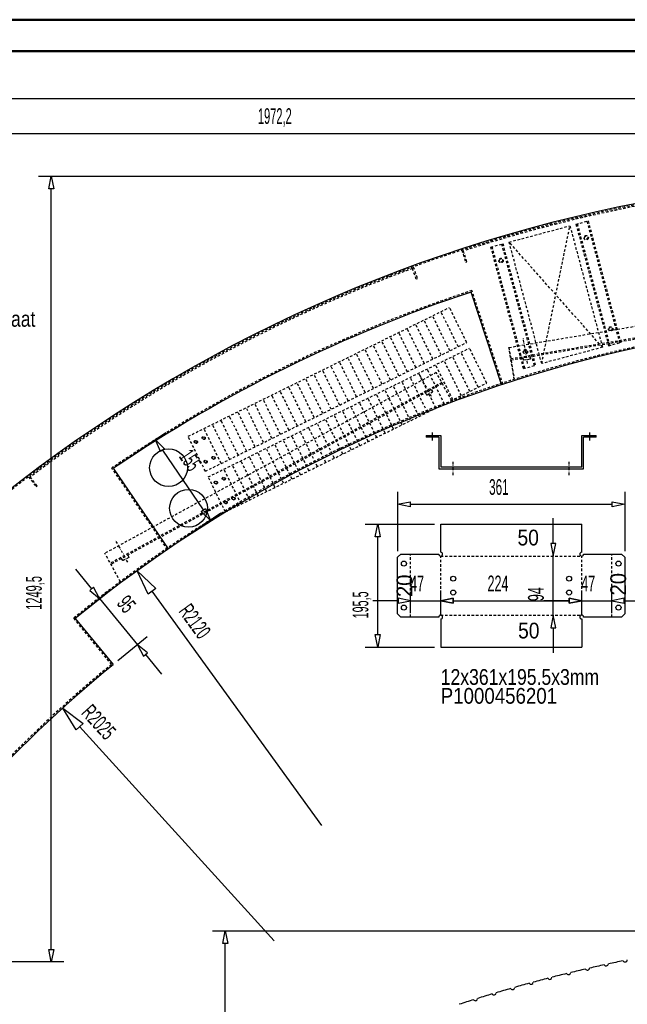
# Model space of a CAD drawing. Extents: x -12664 to -8584, y 4186 to 7036.
# Tile 13 of 35: x -12051 to -11086, y 5471 to 7036. Entities that reach past the tile are written whole.
import ezdxf
from ezdxf.enums import TextEntityAlignment as Align

# ---------------------------------------------------------------- set-up
doc = ezdxf.new("R2010")
doc.units = 0
doc.header["$MEASUREMENT"] = 0
doc.linetypes.add('DASHDOT', pattern=[8.5, 4, -2, 0.5, -2])
doc.linetypes.add('HIDDEN', pattern=[7, 4, -3])
doc.layers.get('0').update_dxf_attribs({"linetype": 'CONTINUOUS'})
for name, color, linetype in [('DIM49', 4, 'CONTINUOUS'), ('LE_GREEN', 3, 'CONTINUOUS'), ('LE_HIDDEN', 7, 'CONTINUOUS'), ('LE_MIDDLE', 7, 'CONTINUOUS'), ('TXT_ALL', 7, 'CONTINUOUS'), ('TXT_DIM49', 2, 'CONTINUOUS')]:
    doc.layers.add(name, color=color, linetype=linetype)
doc.layers.add('LE_ALL', color=7, linetype='CONTINUOUS', lineweight=50)

# ---------------------------------------------------------------- blocks, each defined once
blk = doc.blocks.new('_D1', base_point=(-12593.8, 5711.1))
at = {"layer": 'DIM49', "color": 1}
blk.add_line((-12573.8, 6911.1), (-8669.3, 6911.1), dxfattribs=at)
blk = doc.blocks.new('_D3', base_point=(-12593.8, 5711.1))
at = {"layer": 'DIM49', "color": 1}
blk.add_line((-12573.8, 6855.5), (-10641.5, 6855.5), dxfattribs=at)
at = {"layer": 'TXT_DIM49', "width": 0.526}
blk.add_text('1972,2', height=25, rotation=0, dxfattribs=at).set_placement((-11645.8, 6870.5), align=Align.CENTER)
blk = doc.blocks.new('_D4', base_point=(-12324.6, 5538))
at = {"layer": 'DIM49', "color": 1}
for p, q in [((-12021.1, 6787.5), (-10631.5, 6787.5)), ((-12005.1, 6767.5), (-12001.1, 6787.5)), ((-12001.1, 6787.5), (-11997.1, 6767.5)), ((-11997.1, 6767.5), (-12005.1, 6767.5)), ((-12001.1, 5558), (-12001.1, 6767.5)), ((-12001.1, 5538), (-12005.1, 5558)), ((-12005.1, 5558), (-11997.1, 5558)), ((-11997.1, 5558), (-12001.1, 5538)), ((-11981.1, 5538), (-12314.6, 5538))]:
    blk.add_line(p, q, dxfattribs=at)
at = {"layer": 'TXT_DIM49', "width": 0.526}
blk.add_text('1249,5', height=25, rotation=90, dxfattribs=at).set_placement((-12016.1, 6124.7), align=Align.CENTER)
blk = doc.blocks.new('_D6', base_point=(-11982.8, 5941.7))
at = {"layer": 'DIM49', "color": 1}
for p, q in [((-11982.8, 5941.7), (-11950.3, 5917.2)), ((-11961.4, 5907.1), (-11982.8, 5941.7)), ((-11950.3, 5917.2), (-11961.4, 5907.1)), ((-11955.9, 5912.1), (-11646.7, 5571.6))]:
    blk.add_line(p, q, dxfattribs=at)
at = {"layer": 'TXT_DIM49', "width": 0.602}
blk.add_text('R2025', height=25, rotation=312.2383, dxfattribs=at).set_placement((-11934.7, 5911.1), align=Align.CENTER)
blk = doc.blocks.new('_D8', base_point=(-11864.7, 6159.8))
at = {"layer": 'DIM49', "color": 1}
for p, q in [((-11864.7, 6159.8), (-11835.1, 6131.8)), ((-11847.3, 6123), (-11864.7, 6159.8)), ((-11835.1, 6131.8), (-11847.3, 6123)), ((-11841.2, 6127.4), (-11571.5, 5754.8))]:
    blk.add_line(p, q, dxfattribs=at)
at = {"layer": 'TXT_DIM49', "width": 0.578}
blk.add_text('R2120', height=25, rotation=305.9007, dxfattribs=at).set_placement((-11782.9, 6072.4), align=Align.CENTER)
blk = doc.blocks.new('_D9', base_point=(-11962.9, 6084.2))
at = {"layer": 'DIM49', "color": 1}
for p, q in [((-11936.8, 6131.4), (-11962.1, 6162.3)), ((-11908.7, 6128.5), (-11955.1, 6090.6)), ((-11933.7, 6133.9), (-11939.9, 6128.8)), ((-11939.9, 6128.8), (-11924.2, 6115.9)), ((-11924.2, 6115.9), (-11933.7, 6133.9)), ((-11924.2, 6115.9), (-11864, 6042.3)), ((-11848.6, 6055), (-11895, 6017)), ((-11864, 6042.3), (-11854.5, 6024.3)), ((-11848.3, 6029.3), (-11864, 6042.3)), ((-11854.5, 6024.3), (-11848.3, 6029.3)), ((-11851.4, 6026.8), (-11826.1, 5995.8))]:
    blk.add_line(p, q, dxfattribs=at)
at = {"layer": 'TXT_DIM49', "width": 0.596}
blk.add_text('95', height=25, rotation=309.25, dxfattribs=at).set_placement((-11891.1, 6099.1), align=Align.CENTER)
blk = doc.blocks.new('_D10', base_point=(-11901.9, 6323))
at = {"layer": 'DIM49', "color": 1}
for p, q in [((-11818.9, 6379.5), (-11893.7, 6328.6)), ((-11835.4, 6368.3), (-11820.9, 6354)), ((-11827.5, 6349.5), (-11835.4, 6368.3)), ((-11820.9, 6354), (-11827.5, 6349.5)), ((-11824.2, 6351.7), (-11759.5, 6256.7)), ((-11731.7, 6251.4), (-11806.4, 6200.5)), ((-11762.8, 6254.4), (-11756.2, 6258.9)), ((-11748.2, 6240.1), (-11762.8, 6254.4)), ((-11756.2, 6258.9), (-11748.2, 6240.1))]:
    blk.add_line(p, q, dxfattribs=at)
at = {"layer": 'TXT_DIM49', "width": 0.557}
blk.add_text('155', height=25, rotation=304.25, dxfattribs=at).set_placement((-11790.4, 6328.8), align=Align.CENTER)
blk = doc.blocks.new('_D21', base_point=(-12324.6, 4338))
at = {"layer": 'DIM49', "color": 1}
for p, q in [((-11744.6, 5587.5), (-10631.5, 5587.5)), ((-11728.6, 5567.5), (-11724.6, 5587.5)), ((-11724.6, 5587.5), (-11720.6, 5567.5)), ((-11720.6, 5567.5), (-11728.6, 5567.5)), ((-11724.6, 4358), (-11724.6, 5567.5))]:
    blk.add_line(p, q, dxfattribs=at)
blk = doc.blocks.new('_D30', base_point=(-11450.7, 6181.4))
at = {"layer": 'DIM49', "color": 1}
for p, q in [((-11450.7, 6285.7), (-11450.7, 6191.4)), ((-11089.7, 6285.7), (-11089.7, 6191.4)), ((-11450.7, 6265.7), (-11430.7, 6269.7)), ((-11430.7, 6261.7), (-11450.7, 6265.7)), ((-11430.7, 6269.7), (-11430.7, 6261.7)), ((-11430.7, 6265.7), (-11109.7, 6265.7)), ((-11109.7, 6261.7), (-11109.7, 6269.7)), ((-11109.7, 6269.7), (-11089.7, 6265.7)), ((-11089.7, 6265.7), (-11109.7, 6261.7))]:
    blk.add_line(p, q, dxfattribs=at)
at = {"layer": 'TXT_DIM49', "width": 0.557}
blk.add_text('361', height=25, dxfattribs=at).set_placement((-11289.8, 6280.7), align=Align.CENTER)
blk = doc.blocks.new('_D31', base_point=(-11382.2, 6038.6))
at = {"layer": 'DIM49', "color": 1}
for p, q in [((-11502.2, 6234.1), (-11392.2, 6234.1)), ((-11486.2, 6214.1), (-11482.2, 6234.1)), ((-11482.2, 6234.1), (-11478.2, 6214.1)), ((-11478.2, 6214.1), (-11486.2, 6214.1)), ((-11482.2, 6058.6), (-11482.2, 6214.1)), ((-11482.2, 6038.6), (-11486.2, 6058.6)), ((-11486.2, 6058.6), (-11478.2, 6058.6)), ((-11478.2, 6058.6), (-11482.2, 6038.6)), ((-11502.2, 6038.6), (-11392.2, 6038.6))]:
    blk.add_line(p, q, dxfattribs=at)
at = {"layer": 'TXT_DIM49', "width": 0.512}
blk.add_text('195,5', height=25, rotation=90, dxfattribs=at).set_placement((-11497.2, 6105.7), align=Align.CENTER)
blk = doc.blocks.new('_D32', base_point=(-11430, 6136.4))
at = {"layer": 'DIM49', "color": 1}
for p, q in [((-11430, 6092.4), (-11430, 6126.4)), ((-11382.2, 6092.4), (-11382.2, 6126.4)), ((-11450, 6112.4), (-11490, 6112.4)), ((-11430, 6112.4), (-11450, 6116.4)), ((-11450, 6116.4), (-11450, 6108.4)), ((-11450, 6108.4), (-11430, 6112.4)), ((-11430, 6112.4), (-11382.2, 6112.4)), ((-11362.2, 6116.4), (-11382.2, 6112.4)), ((-11382.2, 6112.4), (-11362.2, 6108.4)), ((-11362.2, 6108.4), (-11362.2, 6116.4)), ((-11362.2, 6112.4), (-11322.2, 6112.4))]:
    blk.add_line(p, q, dxfattribs=at)
at = {"layer": 'TXT_DIM49', "width": 0.596}
blk.add_text('47', height=25, dxfattribs=at).set_placement((-11419.7, 6127.4), align=Align.CENTER)
blk = doc.blocks.new('_D33', base_point=(-11382.2, 6136.4))
at = {"layer": 'DIM49', "color": 1}
for p, q in [((-11382.2, 6092.4), (-11382.2, 6126.4)), ((-11158.2, 6092.4), (-11158.2, 6126.4)), ((-11382.2, 6112.4), (-11362.2, 6116.4)), ((-11362.2, 6108.4), (-11382.2, 6112.4)), ((-11362.2, 6116.4), (-11362.2, 6108.4)), ((-11362.2, 6112.4), (-11178.2, 6112.4)), ((-11178.2, 6108.4), (-11178.2, 6116.4)), ((-11178.2, 6116.4), (-11158.2, 6112.4)), ((-11158.2, 6112.4), (-11178.2, 6108.4))]:
    blk.add_line(p, q, dxfattribs=at)
at = {"layer": 'TXT_DIM49', "width": 0.596}
blk.add_text('224', height=25, dxfattribs=at).set_placement((-11291.2, 6127.4), align=Align.CENTER)
blk = doc.blocks.new('_D34', base_point=(-11158.2, 6136.4))
at = {"layer": 'DIM49', "color": 1}
for p, q in [((-11158.2, 6092.4), (-11158.2, 6126.4)), ((-11110.5, 6092.4), (-11110.5, 6126.4)), ((-11178.2, 6112.4), (-11218.2, 6112.4)), ((-11158.2, 6112.4), (-11178.2, 6116.4)), ((-11178.2, 6116.4), (-11178.2, 6108.4)), ((-11178.2, 6108.4), (-11158.2, 6112.4)), ((-11158.2, 6112.4), (-11110.5, 6112.4)), ((-11090.5, 6116.4), (-11110.5, 6112.4)), ((-11110.5, 6112.4), (-11090.5, 6108.4)), ((-11090.5, 6108.4), (-11090.5, 6116.4)), ((-11090.5, 6112.4), (-11050.5, 6112.4))]:
    blk.add_line(p, q, dxfattribs=at)
at = {"layer": 'TXT_DIM49', "width": 0.596}
blk.add_text('47', height=25, rotation=360, dxfattribs=at).set_placement((-11147.9, 6127.4), align=Align.CENTER)
blk = doc.blocks.new('_D35', base_point=(-11203.5, 6089.4))
at = {"layer": 'DIM49', "color": 1}
for p, q in [((-11203.5, 6203.4), (-11203.5, 6243.4)), ((-11199.5, 6203.4), (-11207.5, 6203.4)), ((-11207.5, 6203.4), (-11203.5, 6183.4)), ((-11203.5, 6183.4), (-11199.5, 6203.4)), ((-11203.5, 6089.4), (-11203.5, 6183.4)), ((-11203.5, 6089.4), (-11207.5, 6069.4)), ((-11199.5, 6069.4), (-11203.5, 6089.4)), ((-11207.5, 6069.4), (-11199.5, 6069.4)), ((-11203.5, 6069.4), (-11203.5, 6029.4))]:
    blk.add_line(p, q, dxfattribs=at)
at = {"layer": 'TXT_DIM49', "width": 0.596}
blk.add_text('94', height=25, rotation=90, dxfattribs=at).set_placement((-11218.5, 6122.8), align=Align.CENTER)

msp = doc.modelspace()

# ---------------------------------------------------------------- linework, layer by layer
for p, q in [((-11285.4, 6455.9), (-11334, 6603.1)), ((-11405.2, 6375.2), (-11382.2, 6375.2)), ((-11405.2, 6375.2), (-11405.2, 6372.2)), ((-11385.2, 6372.2), (-11405.2, 6372.2)), ((-11385.2, 6372.2), (-11385.2, 6322.2)), ((-11382.2, 6375.2), (-11382.2, 6325.2)), ((-11158.2, 6375.2), (-11135.2, 6375.2)), ((-11158.2, 6325.2), (-11158.2, 6375.2)), ((-11155.2, 6322.2), (-11155.2, 6372.2)), ((-11135.2, 6372.2), (-11155.2, 6372.2)), ((-11135.2, 6372.2), (-11135.2, 6375.2)), ((-11382.2, 6325.2), (-11158.2, 6325.2)), ((-11814.7, 6194.9), (-11901.9, 6323)), ((-11385.2, 6322.2), (-11155.2, 6322.2)), ((-11962.9, 6084.2), (-11902.8, 6010.7))]:
    msp.add_line(p, q)
for centre, radius in [((-11758.8, 6371), 2.1), ((-11771.3, 6364.8), 2.1), ((-11814.7, 6323.9), 30), ((-11743.3, 6339.6), 2.1), ((-11755.8, 6333.4), 2.1), ((-11739.5, 6300.2), 2.1), ((-11726.9, 6306.4), 2.1), ((-11782.9, 6259.3), 30), ((-11724, 6268.8), 2.1), ((-11711.4, 6275), 2.1)]:
    msp.add_circle(centre, radius)
for radius, start, end in [(2345, 32.75, 147.25), (2275, 108.25, 124.25), (2120, 90, 129.25), (2025, 129.25, 147.25)]:
    msp.add_arc((-10621.5, 4442.5), radius, start, end)
at = {"layer": 'LE_ALL', "color": 10}
for points in [[(-12664.3, 4186.2), (-8584.3, 4186.2), (-8584.3, 7036.2), (-12664.3, 7036.2), (-12664.3, 4186.2)], [(-12614.3, 4236.2), (-8634.3, 4236.2), (-8634.3, 6986.2), (-12614.3, 6986.2), (-12614.3, 4236.2)]]:
    msp.add_lwpolyline(points, dxfattribs=at)
at = {"layer": 'LE_GREEN'}
for p, q in [((-11382.2, 6234.1), (-11158.2, 6234.1)), ((-11382.2, 6189.4), (-11382.2, 6234.1)), ((-11158.2, 6189.4), (-11158.2, 6234.1)), ((-11450.7, 6181.4), (-11445.7, 6186.4)), ((-11445.7, 6186.4), (-11385.2, 6186.4)), ((-11155.2, 6186.4), (-11094.7, 6186.4)), ((-11094.7, 6186.4), (-11089.7, 6181.4)), ((-11089.7, 6181.4), (-11089.7, 6091.4)), ((-11089.7, 6091.4), (-11094.7, 6086.4)), ((-11382.2, 6083.4), (-11382.2, 6038.6)), ((-11158.2, 6083.4), (-11158.2, 6038.6)), ((-11094.7, 6086.4), (-11155.2, 6086.4)), ((-11382.2, 6038.6), (-11158.2, 6038.6))]:
    msp.add_line(p, q, dxfattribs=at)
msp.add_lwpolyline([(-11385.2, 6086.4), (-11445.7, 6086.4), (-11450.7, 6091.4), (-11450.7, 6181.4)], dxfattribs=at)
for centre in [(-11440.7, 6171.4), (-11099.7, 6171.4), (-11362.2, 6147.4), (-11178.2, 6147.4), (-11362.2, 6125.4), (-11178.2, 6125.4), (-11440.7, 6101.4), (-11099.7, 6101.4)]:
    msp.add_circle(centre, 4, dxfattribs=at)
for centre, radius, start, end in [((-11382.2, 6186.4), 3, 180, 90), ((-11158.2, 6186.4), 3, 90, 0), ((-11382.2, 6086.4), 3, -90, 180), ((-11158.2, 6086.4), 3, 0, -90), ((-10621.5, 3242.5), 2345, 103.0814, 103.6676), ((-11149.3, 5528.4), 3.5, -150.358, -3.643), ((-10621.5, 3242.5), 2345, 102.3314, 102.9176), ((-11119.3, 5535.1), 3.5, -151.108, -4.393), ((-10621.5, 3242.5), 2345, 101.5814, 102.1676), ((-11089.2, 5541.4), 3.5, -151.858, -5.143), ((-10621.5, 3242.5), 2345, 104.5814, 105.1676), ((-11208.9, 5513.8), 3.5, -148.858, -2.143), ((-10621.5, 3242.5), 2345, 103.8314, 104.4176), ((-11179.1, 5521.3), 3.5, -149.608, -2.893), ((-10621.5, 3242.5), 2345, 106.0815, 106.6676), ((-11268.2, 5497.6), 3.5, -147.358, -0.643), ((-10621.5, 3242.5), 2345, 105.3315, 105.9176), ((-11238.6, 5505.9), 3.5, -148.108, -1.393), ((-11327, 5479.9), 3.5, -145.8579, 0.857), ((-10621.5, 3242.5), 2345, 106.8315, 107.4176), ((-11297.6, 5489), 3.5, -146.608, 0.107), ((-10621.5, 3242.5), 2345, 107.5815, 108.1676)]:
    msp.add_arc(centre, radius, start, end, dxfattribs=at)
at = {"layer": 'LE_HIDDEN', "color": 1, "linetype": 'HIDDEN'}
for p, q in [((-11273.5, 6682.6), (-11176.9, 6708.5)), ((-11167.3, 6711.1), (-11148, 6716.2)), ((-11167.3, 6711.1), (-11115.5, 6517.9)), ((-11165.3, 6711.6), (-11113.6, 6518.4)), ((-11149.9, 6715.7), (-11098.1, 6522.5)), ((-11148, 6716.2), (-11096.2, 6523.1)), ((-11348.7, 6669.8), (-11342.5, 6650.8)), ((-11329.4, 6676), (-11330, 6677.9)), ((-11328.4, 6676.3), (-11329, 6678.2)), ((-11309.4, 6680.2), (-11310, 6682.1)), ((-11302.5, 6674.8), (-11283.2, 6680)), ((-11250.7, 6481.6), (-11302.5, 6674.8)), ((-11248.8, 6482.2), (-11300.6, 6675.4)), ((-11233.4, 6486.3), (-11285.1, 6679.5)), ((-11231.4, 6486.8), (-11283.2, 6680)), ((-11221.8, 6489.4), (-11273.5, 6682.6)), ((-11125.2, 6515.3), (-11273.5, 6682.6)), ((-11340.6, 6651.4), (-11346.2, 6668.5)), ((-11421, 6623.6), (-11427.2, 6640.5)), ((-11426, 6643.1), (-11419.1, 6624.3)), ((-11342.5, 6650.8), (-11340.6, 6651.4)), ((-11463.2, 6627), (-11463.9, 6628.8)), ((-11445.9, 6635.7), (-11446.6, 6637.6)), ((-11445, 6636.1), (-11445.7, 6637.9)), ((-11419.1, 6624.3), (-11421, 6623.6)), ((-11283.5, 6456.5), (-11332.7, 6605.6)), ((-11270.9, 6497.3), (-10679.2, 6596.7)), ((-11270.6, 6495.4), (-10678.8, 6594.8)), ((-11783.6, 6373.8), (-11368.3, 6578.6)), ((-11340.9, 6523), (-11368.3, 6578.6)), ((-11367.8, 6509.7), (-11395.2, 6565.3)), ((-11354.3, 6516.4), (-11381.8, 6572)), ((-11408.2, 6489.8), (-11435.6, 6545.4)), ((-11394.7, 6496.5), (-11422.1, 6552.1)), ((-11381.3, 6503.1), (-11408.7, 6558.7)), ((-11435.1, 6476.6), (-11462.5, 6532.2)), ((-11421.6, 6483.2), (-11449, 6538.8)), ((-11756.1, 6318.2), (-11340.9, 6523)), ((-11751.7, 6309.2), (-11336.5, 6514)), ((-11462, 6463.3), (-11489.4, 6518.9)), ((-11448.5, 6469.9), (-11475.9, 6525.5)), ((-11309.1, 6458.4), (-11336.5, 6514)), ((-11125.2, 6515.3), (-11221.8, 6489.4)), ((-11115.5, 6517.9), (-11096.2, 6523.1)), ((-11502.3, 6443.4), (-11529.8, 6499)), ((-11488.9, 6450), (-11516.3, 6505.6)), ((-11475.4, 6456.7), (-11502.8, 6512.3)), ((-11336, 6445.2), (-11363.4, 6500.8)), ((-11322.5, 6451.8), (-11349.9, 6507.4)), ((-11529.2, 6430.1), (-11556.7, 6485.7)), ((-11515.8, 6436.7), (-11543.2, 6492.4)), ((-11362.9, 6431.9), (-11390.3, 6487.5)), ((-11349.4, 6438.5), (-11376.8, 6494.1)), ((-11250.7, 6481.6), (-11231.4, 6486.8)), ((-11389.2, 6475.2), (-11915.8, 6187.8)), ((-11556.1, 6416.8), (-11583.6, 6472.5)), ((-11542.7, 6423.5), (-11570.1, 6479.1)), ((-11403.2, 6412), (-11430.6, 6467.6)), ((-11389.8, 6418.6), (-11417.2, 6474.2)), ((-11376.3, 6425.2), (-11403.7, 6480.9)), ((-11364.6, 6430.2), (-11389.2, 6475.2)), ((-11380.6, 6459.4), (-11907.2, 6172)), ((-11379.6, 6457.7), (-11906.3, 6170.2)), ((-11724.3, 6253.6), (-11309.1, 6458.4)), ((-11596.5, 6396.9), (-11623.9, 6452.5)), ((-11583.1, 6403.6), (-11610.5, 6459.2)), ((-11569.6, 6410.2), (-11597, 6465.8)), ((-11430.1, 6398.7), (-11457.6, 6454.3)), ((-11416.7, 6405.3), (-11444.1, 6461)), ((-11623.4, 6383.7), (-11650.8, 6439.3)), ((-11610, 6390.3), (-11637.4, 6445.9)), ((-11457, 6385.4), (-11484.5, 6441)), ((-11443.6, 6392.1), (-11471, 6447.7)), ((-11663.8, 6363.8), (-11691.2, 6419.4)), ((-11650.3, 6370.4), (-11677.7, 6426)), ((-11636.9, 6377), (-11664.3, 6432.6)), ((-11497.4, 6365.5), (-11524.8, 6421.1)), ((-11483.9, 6372.2), (-11511.4, 6427.8)), ((-11470.5, 6378.8), (-11497.9, 6434.4)), ((-11690.7, 6350.5), (-11718.1, 6406.1)), ((-11677.2, 6357.1), (-11704.6, 6412.7)), ((-11524.3, 6352.3), (-11551.7, 6407.9)), ((-11510.8, 6358.9), (-11538.3, 6414.5)), ((-11717.6, 6337.2), (-11745, 6392.8)), ((-11704.1, 6343.9), (-11731.6, 6399.5)), ((-11564.7, 6332.4), (-11592.1, 6388)), ((-11551.2, 6339), (-11578.6, 6394.6)), ((-11537.8, 6345.6), (-11565.2, 6401.2)), ((-11756.1, 6318.2), (-11783.6, 6373.8)), ((-11731, 6330.6), (-11758.5, 6386.2)), ((-11591.6, 6319.1), (-11619, 6374.7)), ((-11578.1, 6325.7), (-11605.5, 6381.3)), ((-11618.5, 6305.8), (-11645.9, 6361.4)), ((-11605, 6312.5), (-11632.4, 6368.1)), ((-11658.8, 6285.9), (-11686.3, 6341.5)), ((-11645.4, 6292.6), (-11672.8, 6348.2)), ((-11631.9, 6299.2), (-11659.3, 6354.8)), ((-12003.4, 6332.1), (-12004.6, 6333.7)), ((-11685.7, 6272.7), (-11713.2, 6328.3)), ((-11672.3, 6279.3), (-11699.7, 6334.9)), ((-12037.1, 6309.5), (-12025.1, 6293.6)), ((-12020.9, 6321.7), (-12022.1, 6323.3)), ((-12020.1, 6322.3), (-12021.3, 6323.9)), ((-11816.3, 6193.8), (-11904.7, 6323.5)), ((-11699.2, 6266), (-11726.6, 6321.6)), ((-12023.5, 6294.8), (-12034.3, 6309.1)), ((-12025.1, 6293.6), (-12023.5, 6294.8)), ((-11724.3, 6253.6), (-11751.7, 6309.2)), ((-11859.7, 6261), (-11860.3, 6261.8)), ((-11891.3, 6142.7), (-11915.8, 6187.8)), ((-11430, 6086.4), (-11430, 6186.4)), ((-11110.5, 6086.4), (-11110.5, 6186.4)), ((-11382.2, 6089.4), (-11382.2, 6183.4)), ((-11382.2, 6183.4), (-11158.2, 6183.4)), ((-11158.2, 6089.4), (-11158.2, 6183.4)), ((-11382.2, 6089.4), (-11158.2, 6089.4))]:
    msp.add_line(p, q, dxfattribs=at)
for points in [[(-12591, 5711.7, -0.254675), (-10623.5, 6785.5), (-10623.5, 6704.5), (-10641.5, 6704.5)], [(-10623.5, 6564.5, 0.172955), (-11965.7, 6084.5), (-11905.6, 6010.9, 0.078205), (-12325.2, 5540.8), (-12592.7, 5712.8)]]:
    msp.add_lwpolyline(points, format="xyb", dxfattribs=at)
for points in [[(-11221.8, 6489.4), (-11176.9, 6708.5), (-11125.2, 6515.3)], [(-11273.9, 6515.1), (-11265.4, 6464.5), (-11273.9, 6515.1), (-10682.2, 6614.5), (-10673.7, 6563.9)], [(-11240.2, 6496.3), (-11250.2, 6494.6), (-11250.8, 6495), (-11251.4, 6498.6)], [(-11240.2, 6496.3), (-11250.2, 6494.6), (-11250.8, 6495), (-11251.4, 6498.6)], [(-11240.4, 6500.4), (-11239.8, 6496.9)], [(-11240.4, 6500.4), (-11239.8, 6496.9)], [(-11406.4, 6443), (-11404.7, 6439.9)], [(-11404, 6439.7), (-11395.1, 6444.5), (-11394.9, 6445.2), (-11396.7, 6448.3)], [(-11879.4, 6184.8), (-11877.7, 6181.7)], [(-11877.9, 6181), (-11886.8, 6176.2), (-11887.5, 6176.4), (-11889.2, 6179.5)], [(-11964.1, 6085.8), (-11962.9, 6084.2)]]:
    msp.add_lwpolyline(points, dxfattribs=at)
for centre, radius in [((-11151.1, 6689.5), 3.5), ((-11151.1, 6689.5), 2.5), ((-11286.4, 6653.3), 3.5), ((-11286.4, 6653.3), 2.5), ((-11112.3, 6544.6), 3.5), ((-11112.3, 6544.6), 2.5), ((-11247.6, 6508.4), 3.5), ((-11247.6, 6508.4), 2.5), ((-11758.8, 6371), 2.5), ((-11771.3, 6364.8), 2.5), ((-11743.3, 6339.6), 2.5), ((-11755.8, 6333.4), 2.5), ((-11739.5, 6300.2), 2.5), ((-11726.9, 6306.4), 2.5), ((-11724, 6268.8), 2.5), ((-11711.4, 6275), 2.5)]:
    msp.add_circle(centre, radius, dxfattribs=at)
for radius, start, end in [(2341, 91.0489, 108.031), (2341, 110.1289, 127.1211), (2277, 108.1997, 124.3003)]:
    msp.add_arc((-10621.5, 4442.5), radius, start, end, dxfattribs=at)
at = {"layer": 'LE_MIDDLE', "color": 1, "linetype": 'DASHDOT'}
for p, q in [((-11244.2, 6489.6), (-11250.9, 6529.1)), ((-11244.2, 6489.6), (-11250.9, 6529.1)), ((-11396.7, 6436.9), (-11415.9, 6472)), ((-11395.2, 6367.2), (-11395.2, 6380.2)), ((-11145.2, 6367.2), (-11145.2, 6380.2)), ((-11362.2, 6312.2), (-11362.2, 6335.2)), ((-11178.2, 6312.2), (-11178.2, 6335.2)), ((-11879.5, 6173.4), (-11898.7, 6208.5))]:
    msp.add_line(p, q, dxfattribs=at)
for points in [[(-11239.8, 6496.9), (-11240.2, 6496.3)], [(-11239.8, 6496.9), (-11240.2, 6496.3)], [(-11404.7, 6439.9), (-11404, 6439.7)], [(-11877.7, 6181.7), (-11877.9, 6181)]]:
    msp.add_lwpolyline(points, dxfattribs=at)

# ---------------------------------------------------------------- block references
at = {"layer": 'DIM49'}
for name, p in [('_D1', (-12593.8, 5711.1)), ('_D3', (-12593.8, 5711.1)), ('_D4', (-12324.6, 5538)), ('_D10', (-11901.9, 6323)), ('_D30', (-11450.7, 6181.4)), ('_D31', (-11382.2, 6038.6)), ('_D35', (-11203.5, 6089.4)), ('_D9', (-11962.9, 6084.2)), ('_D8', (-11864.7, 6159.8)), ('_D32', (-11430, 6136.4)), ('_D33', (-11382.2, 6136.4)), ('_D34', (-11158.2, 6136.4)), ('_D6', (-11982.8, 5941.7)), ('_D21', (-12324.6, 4338))]:
    msp.add_blockref(name, p, dxfattribs=at)

# ---------------------------------------------------------------- texts
at = {"layer": 'TXT_ALL', "color": 4}
for s, width, p in [('12x215x139.5x3mm Bovenplaat', 0.833, (-12424.1, 6548)), ('50', 0.914, (-11260.2, 6200.3)), ('50', 0.914, (-11259.3, 6052.4)), ('12x361x195.5x3mm', 0.836, (-11382.2, 5978.6)), ('P1000456201', 0.888, (-11382.2, 5948.6))]:
    msp.add_text(s, height=25, dxfattribs=dict(at, width=width)).set_placement(p)
at = {"layer": 'TXT_ALL', "color": 4, "width": 0.961}
for p in [(-11427.4, 6118.2), (-11087.7, 6120.7)]:
    msp.add_text('20', height=25, rotation=90.0002, dxfattribs=at).set_placement(p)

doc.saveas('drawing.dxf')
